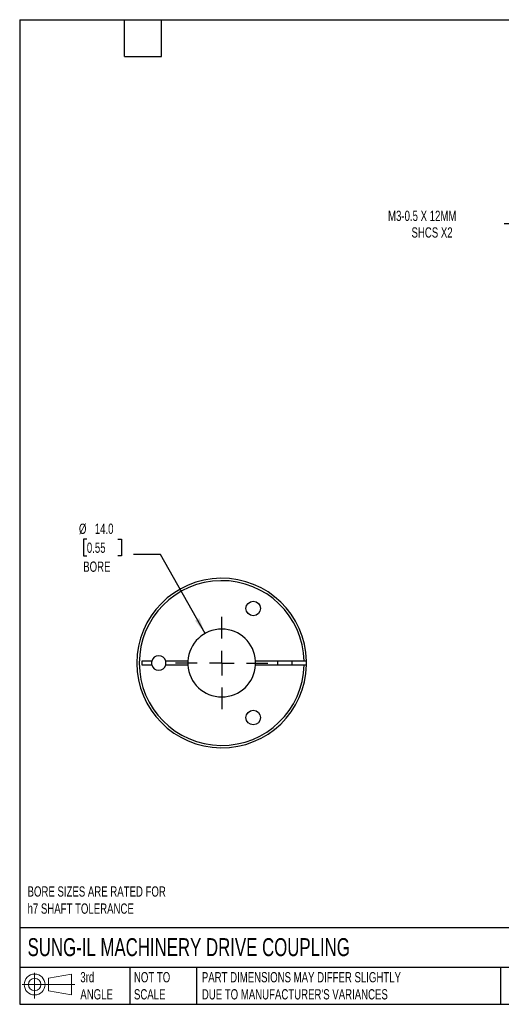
# Model space of a CAD drawing. Header units: millimetres. Extents: x 6 to 273, y 6 to 210.
# Tile 1 of 3: x 6 to 106, y 6 to 210. Entities that reach past the tile are written whole.
import ezdxf

# ---------------------------------------------------------------- set-up
doc = ezdxf.new("R2010")
doc.units = ezdxf.units.MM
doc.linetypes.add('SLD-Center', pattern=[19.05, 15.24, -1.27, 1.27, -1.27])
doc.linetypes.add('SLD-Solid', pattern=[0])
doc.layers.add('CENTER', color=40, linetype='SLD-Center')
doc.layers.add('SLD-DEFPOINTS', color=7, linetype='Continuous')
doc.layers.add('DIMENSIONS', color=140, linetype='SLD-Solid', lineweight=25)
doc.layers.add('TEXT', color=140, linetype='SLD-Solid', lineweight=25)
doc.styles.add('SLDTEXTSTYLE0', font='TXT', dxfattribs={"width": 0.7})
doc.dimstyles.new('SLDDIMSTYLE2', dxfattribs={"dimtxt": 2.158008, "dimasz": 3.302, "dimexe": 0, "dimexo": 0.0625, "dimgap": 0.539502, "dimtad": 0, "dimtih": 1, "dimtoh": 1, "dimdec": 1, "dimrnd": 1e-09, "dimzin": 4, "dimdsep": 46, "dimtxsty": 'SLDTEXTSTYLE0', "dimsah": 1, "dimcen": 0, "dimadec": 0, "dimazin": 1, "dimtfac": 1, "dimtdec": 1, "dimtofl": 0, "dimtmove": 0, "dimatfit": 3, "dimfxl": 0, "dimfrac": 2, "dimtolj": 1, "dimtzin": 12, "dimarcsym": 0})
doc.dimstyles.new('SLDDIMSTYLE3', dxfattribs={"dimtxt": 2.158008, "dimasz": 3.302, "dimexe": 0, "dimexo": 0.0625, "dimgap": 0.539502, "dimtad": 0, "dimtih": 1, "dimtoh": 1, "dimdec": 1, "dimrnd": 1e-09, "dimzin": 12, "dimdsep": 46, "dimtxsty": 'SLDTEXTSTYLE0', "dimsah": 1, "dimcen": 0, "dimadec": 0, "dimazin": 3, "dimtfac": 1, "dimtdec": 1, "dimtofl": 0, "dimtmove": 0, "dimatfit": 3, "dimfxl": 0, "dimfrac": 2, "dimtolj": 1, "dimtzin": 12, "dimarcsym": 0})

# ---------------------------------------------------------------- blocks, each defined once
blk = doc.blocks.new('Block11')
at = {"color": 7, "linetype": 'SLD-Solid', "lineweight": 18}
for p, q in [((2.59, 5.31), (2.59, 0)), ((5.48, 4.17), (10.18, 5.03)), ((5.48, 1.6), (5.48, 4.17)), ((10.18, 5.03), (10.18, 0.73)), ((0, 2.88), (10.87, 2.88)), ((5.48, 1.6), (10.18, 0.73))]:
    blk.add_line(p, q, dxfattribs=at)
for radius in [2.15, 1.29]:
    blk.add_circle((2.59, 2.88), radius, dxfattribs=at)
blk = doc.blocks.new('Block12')
at = {"layer": 'SLD-DEFPOINTS'}
blk.add_blockref('Block11', (0, 0), dxfattribs=at)
blk = doc.blocks.new('_D_3')
at = {"layer": 'DIMENSIONS'}
for p, q in [((111.8, 167.4), (106.24, 167.4)), ((123.36, 157.18), (111.8, 167.4))]:
    blk.add_line(p, q, dxfattribs=at)
blk.add_solid([(123.36, 157.18), (121.23, 159.75), (120.55, 158.99)], dxfattribs=at)
at = {"layer": 'DIMENSIONS', "attachment_point": 1, "style": 'SLDTEXTSTYLE0'}
for s, insert, char_height in [('M3-0.5 X 12MM', (82.31, 170.13), 2.1167), ('SHCS X2', (87.15, 166.7), 2.117)]:
    blk.add_mtext(s, dxfattribs=dict(at, insert=insert, char_height=char_height))
blk = doc.blocks.new('_D_8')
at = {"layer": 'DIMENSIONS'}
for p, q in [((20.2, 102.34), (19.48, 102.34)), ((19.48, 102.34), (19.48, 98.91)), ((26.61, 102.34), (27.34, 102.34)), ((27.34, 102.34), (27.34, 98.91)), ((19.48, 98.91), (20.2, 98.91)), ((27.34, 98.91), (26.61, 98.91)), ((35.39, 99.21), (29.83, 99.21)), ((44.57, 82.88), (35.39, 99.21))]:
    blk.add_line(p, q, dxfattribs=at)
blk.add_solid([(44.57, 82.88), (43.4, 86.01), (42.51, 85.51)], dxfattribs=at)
at = {"layer": 'DIMENSIONS', "char_height": 2.117, "attachment_point": 1, "style": 'SLDTEXTSTYLE0'}
for s, insert in [('%%c', (18.57, 105.55)), ('14.0', (21.83, 105.55)), ('0.55', (20.2, 101.64)), ('BORE', (19.45, 97.73))]:
    blk.add_mtext(s, dxfattribs=dict(at, insert=insert))
blk = doc.blocks.new('SW_CENTERMARKSYMBOL_3')
at = {"layer": 'CENTER', "color": 0}
for p, q in [((0, 5.08), (0, 9.54)), ((0, 0), (0, 2.54)), ((-5.08, 0), (-9.54, 0)), ((0, 0), (-2.54, 0)), ((0, 0), (0, -2.54)), ((0, 0), (2.54, 0)), ((5.08, 0), (9.54, 0)), ((0, -5.08), (0, -9.54))]:
    blk.add_line(p, q, dxfattribs=at)

msp = doc.modelspace()

# ---------------------------------------------------------------- linework, layer by layer
for p, q in [((33.56, 77.18), (31.51, 77.18)), ((31.51, 77.18), (31.51, 76.38)), ((31.51, 76.38), (33.56, 76.38)), ((41.02, 77.18), (36.45, 77.18)), ((36.45, 76.38), (41.02, 76.38)), ((65, 77.18), (55, 77.18)), ((55, 76.38), (65, 76.38)), ((59.51, 77.18), (59.51, 76.38)), ((62.51, 76.38), (62.51, 77.18))]:
    msp.add_line(p, q)
at = {"flags": 128}
for points in [[(55, 76.38), (55.01, 76.78), (55, 77.18)], [(65.5, 76.38), (65.51, 76.78), (65.5, 77.18)]]:
    msp.add_lwpolyline(points, dxfattribs=at)
for centre in [(54.51, 88.04), (54.51, 65.52)]:
    msp.add_circle(centre, 1.5)
for centre, radius, start, end in [((48.01, 76.78), 17.5, 1.3097, 358.6903), ((48.01, 76.78), 17, 1.3483, 358.6517), ((48.01, 76.78), 7, 3.2758, 176.7242), ((35.01, 76.78), 1.5, 15.466, 164.534), ((35.01, 76.78), 1.5, 164.534, 195.466), ((35.01, 76.78), 1.5, 195.466, 344.534), ((35.01, 76.78), 1.5, 344.534, 15.466), ((48.01, 76.78), 7, 176.7242, 183.2758), ((48.01, 76.78), 7, 183.2758, 356.7242)]:
    msp.add_arc(centre, radius, start, end)
for points in [[(65.5, 77.18), (65.5, 77.18), (65.45, 77.18), (65.26, 77.18), (65.13, 77.18), (65, 77.18)], [(65, 76.38), (65.13, 76.38), (65.26, 76.38), (65.45, 76.38), (65.5, 76.38), (65.5, 76.38)]]:
    msp.add_open_spline(points, degree=3, knots=[0, 0, 0, 0, 0.5, 0.5, 1, 1, 1, 1])
at = {"layer": 'TEXT'}
for p, q in [((6.35, 209.55), (273.05, 209.55)), ((6.35, 209.55), (6.35, 6.35)), ((27.94, 201.93), (27.94, 209.55)), ((35.56, 201.93), (35.56, 209.55)), ((27.94, 201.93), (35.56, 201.93)), ((273.05, 22.13), (6.35, 22.13)), ((273.05, 13.97), (6.35, 13.97)), ((29.04, 13.97), (29.04, 6.35)), ((42.84, 13.97), (42.84, 6.35)), ((105.48, 13.97), (105.48, 6.35)), ((6.35, 6.35), (273.05, 6.35))]:
    msp.add_line(p, q, dxfattribs=at)

# ---------------------------------------------------------------- block references
at = {"layer": 'CENTER'}
msp.add_blockref('SW_CENTERMARKSYMBOL_3', (48.01, 76.78), dxfattribs=at)
at = {"layer": 'SLD-DEFPOINTS'}
msp.add_blockref('Block12', (6.84, 7.55), dxfattribs=at)

# ---------------------------------------------------------------- texts
at = {"layer": 'TEXT', "attachment_point": 1, "style": 'SLDTEXTSTYLE0'}
for s, insert, char_height in [('BORE SIZES ARE RATED FOR^Jh7 SHAFT TOLERANCE', (7.97, 30.69), 2.1167), ('SUNG-IL MACHINERY DRIVE COUPLING', (7.97, 20), 3.7042), ('3rd^JANGLE', (18.85, 13), 2.117), ('NOT TO^JSCALE', (29.91, 13), 2.1167), ("PART DIMENSIONS MAY DIFFER SLIGHTLY ^JDUE TO MANUFACTURER'S VARIANCES", (43.91, 13), 2.1167)]:
    msp.add_mtext(s, dxfattribs=dict(at, insert=insert, char_height=char_height))

# ---------------------------------------------------------------- dimensions: what is measured, and where the dimension line sits
at = {"layer": 'DIMENSIONS'}
dim = msp.add_diameter_dim_2p(p1=(127.78, 153.27), p2=(123.36, 157.18), text='M3-0.5 X 12MM\\PSHCS X2', dimstyle='SLDDIMSTYLE3', override={"dimpost": '<>'}, dxfattribs=at)
dim.commit()
dim.dimension.update_dxf_attribs({"geometry": '_D_3', "text_midpoint": (93.48, 167.4), "dimtype": 163})
dim = msp.add_diameter_dim_2p(p1=(51.44, 70.68), p2=(44.57, 82.88), text='<>\\PBORE', dimstyle='SLDDIMSTYLE2', dxfattribs=at)
dim.commit()
dim.dimension.update_dxf_attribs({"geometry": '_D_8', "text_midpoint": (23.41, 100.32), "dimtype": 163})

doc.saveas('drawing.dxf')
